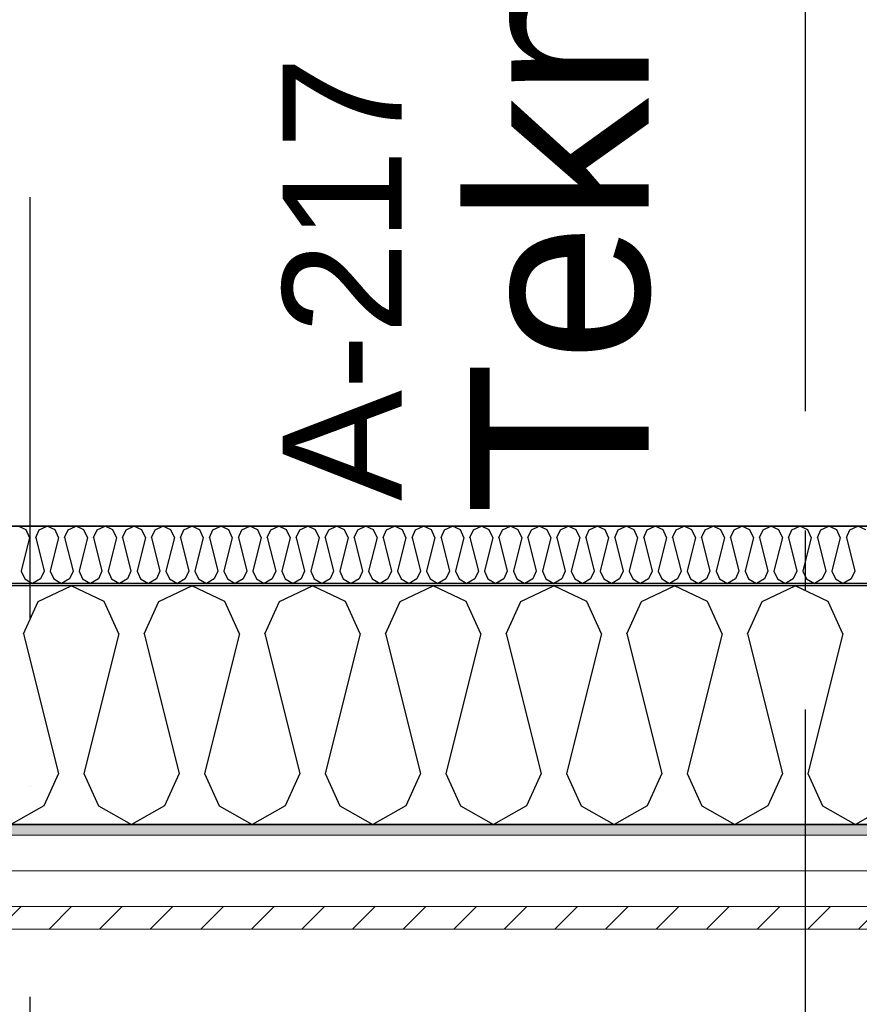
# Model space of a CAD drawing. Header units: millimetres. Extents: x -117798 to 93698, y -182207 to 252400.
# Tile 37 of 222: x -68132 to -67428, y -40763 to -39937. Entities that reach past the tile are written whole.
import ezdxf
from ezdxf.enums import TextEntityAlignment as Align

# ---------------------------------------------------------------- set-up
doc = ezdxf.new("R2010")
doc.units = ezdxf.units.MM
doc.header["$LTSCALE"] = 0.5
doc.header["$MEASUREMENT"] = 0
for name, pattern in [('Akselinje', [1500, 1000, -200, 100, -200]), ('PLINE', [0]), ('Prikk & stiplet', [1340.555525, 705.555534, -352.777767, 0, -282.222223])]:
    doc.linetypes.add(name, pattern=pattern)
for name, color, linetype in [('232- Ikke-bærende yttervegger (Skravur)(Nye konstruksjoner)', 7, 'Continuous'), ('232- Ikke-bærende yttervegger(Nye konstruksjoner)', 7, 'Continuous'), ('261- Primærkonstruksjon (tak)(Nye konstruksjoner)', 7, 'Continuous'), ('262- Taktekking(Nye konstruksjoner)', 7, 'Continuous'), ('82-- Modullinjer', 7, 'Continuous'), ('852- Snittmarkør', 7, 'Continuous'), ('862- M___Nettoareal(Nye konstruksjoner)', 7, 'Continuous'), ('862- M___Nettoareal(Polylinje)(Nye konstruksjoner)', 7, 'Continuous'), ('862- M___Nettoareal(Tekst)(Nye konstruksjoner)', 7, 'Continuous')]:
    doc.layers.add(name, color=color, linetype=linetype)
doc.layers.add('235- Utvendig kledning og overflate(Nye konstruksjoner)', color=7, linetype='Continuous', lineweight=0)
doc.styles.add('GENERATED_STYLE_1', font='arial.ttf')
doc.styles.add('GENERATED_STYLE_4', font='arial.ttf')

# ---------------------------------------------------------------- blocks, each defined once
blk = doc.blocks.new('Teknisk vent._A-217_36', base_point=(-67636.52, -39723.5))
at = {"layer": '862- M___Nettoareal(Polylinje)(Nye konstruksjoner)', "linetype": 'PLINE', "flags": 128}
blk.add_lwpolyline([(-68538.16, -39111.93), (-68538.16, -40361.93), (-64438.16, -40361.93), (-64438.16, -39111.93)], close=True, dxfattribs=at)
at = {"layer": '862- M___Nettoareal(Tekst)(Nye konstruksjoner)', "style": 'GENERATED_STYLE_1'}
for tag, height, p in [('DUMMY_862', 150, (-67754.37, -39128.95)), ('ROOM_NAME', 150, (-67754.37, -40352.33)), ('DUMMY_861', 100, (-67911.52, -39952.08)), ('ROOM_NUMBER', 100, (-67911.52, -40340.9)), ('DUMMY_863', 100, (-67518.66, -40318.04))]:
    blk.add_attdef(tag, text='', height=height, rotation=90, dxfattribs=at).set_placement(p, align=Align.TOP_LEFT)
blk = doc.blocks.new('*X460')
at = {"layer": '232- Ikke-bærende yttervegger (Skravur)(Nye konstruksjoner)', "linetype": 'PLINE'}
for p, q in [((-68126.62, -40365.07), (-68133.25, -40361.93)), ((-68115.6, -40365.07), (-68108.97, -40361.93)), ((-68102.34, -40365.07), (-68108.97, -40361.93)), ((-68091.32, -40365.07), (-68084.69, -40361.93)), ((-68078.06, -40365.07), (-68084.69, -40361.93)), ((-68067.04, -40365.07), (-68060.41, -40361.93)), ((-68053.78, -40365.07), (-68060.41, -40361.93)), ((-68042.76, -40365.07), (-68036.13, -40361.93)), ((-68029.49, -40365.07), (-68036.13, -40361.93)), ((-68018.48, -40365.07), (-68011.84, -40361.93)), ((-68005.21, -40365.07), (-68011.84, -40361.93)), ((-67994.19, -40365.07), (-67987.56, -40361.93)), ((-67980.93, -40365.07), (-67987.56, -40361.93)), ((-67969.91, -40365.07), (-67963.28, -40361.93)), ((-67956.65, -40365.07), (-67963.28, -40361.93)), ((-67945.63, -40365.07), (-67939, -40361.93)), ((-67932.37, -40365.07), (-67939, -40361.93)), ((-67921.35, -40365.07), (-67914.72, -40361.93)), ((-67908.09, -40365.07), (-67914.72, -40361.93)), ((-67897.07, -40365.07), (-67890.44, -40361.93)), ((-67883.81, -40365.07), (-67890.44, -40361.93)), ((-67872.79, -40365.07), (-67866.16, -40361.93)), ((-67859.53, -40365.07), (-67866.16, -40361.93)), ((-67848.51, -40365.07), (-67841.88, -40361.93)), ((-67835.24, -40365.07), (-67841.88, -40361.93)), ((-67824.22, -40365.07), (-67817.59, -40361.93)), ((-67810.96, -40365.07), (-67817.59, -40361.93)), ((-67799.94, -40365.07), (-67793.31, -40361.93)), ((-67786.68, -40365.07), (-67793.31, -40361.93)), ((-67775.66, -40365.07), (-67769.03, -40361.93)), ((-67762.4, -40365.07), (-67769.03, -40361.93)), ((-67751.38, -40365.07), (-67744.75, -40361.93)), ((-67738.12, -40365.07), (-67744.75, -40361.93)), ((-67727.1, -40365.07), (-67720.47, -40361.93)), ((-67713.84, -40365.07), (-67720.47, -40361.93)), ((-67702.82, -40365.07), (-67696.19, -40361.93)), ((-67689.56, -40365.07), (-67696.19, -40361.93)), ((-67678.54, -40365.07), (-67671.91, -40361.93)), ((-67665.28, -40365.07), (-67671.91, -40361.93)), ((-67654.26, -40365.07), (-67647.63, -40361.93)), ((-67640.99, -40365.07), (-67647.63, -40361.93)), ((-67629.97, -40365.07), (-67623.34, -40361.93)), ((-67616.71, -40365.07), (-67623.34, -40361.93)), ((-67605.69, -40365.07), (-67599.06, -40361.93)), ((-67592.43, -40365.07), (-67599.06, -40361.93)), ((-67581.41, -40365.07), (-67574.78, -40361.93)), ((-67568.15, -40365.07), (-67574.78, -40361.93)), ((-67557.13, -40365.07), (-67550.5, -40361.93)), ((-67543.87, -40365.07), (-67550.5, -40361.93)), ((-67532.85, -40365.07), (-67526.22, -40361.93)), ((-67519.59, -40365.07), (-67526.22, -40361.93)), ((-67508.57, -40365.07), (-67501.94, -40361.93)), ((-67495.31, -40365.07), (-67501.94, -40361.93)), ((-67484.29, -40365.07), (-67477.66, -40361.93)), ((-67471.03, -40365.07), (-67477.66, -40361.93)), ((-67460.01, -40365.07), (-67453.37, -40361.93)), ((-67446.74, -40365.07), (-67453.37, -40361.93)), ((-67435.72, -40365.07), (-67429.09, -40361.93)), ((-67422.46, -40365.07), (-67429.09, -40361.93)), ((-68123.66, -40371.57), (-68130.7, -40399.72)), ((-68123.66, -40371.57), (-68126.62, -40365.07)), ((-68118.56, -40371.57), (-68115.6, -40365.07)), ((-68118.56, -40371.57), (-68111.52, -40399.72)), ((-68099.38, -40371.57), (-68106.42, -40399.72)), ((-68099.38, -40371.57), (-68102.34, -40365.07)), ((-68094.28, -40371.57), (-68091.32, -40365.07)), ((-68094.28, -40371.57), (-68087.24, -40399.72)), ((-68075.1, -40371.57), (-68082.14, -40399.72)), ((-68075.1, -40371.57), (-68078.06, -40365.07)), ((-68070, -40371.57), (-68067.04, -40365.07)), ((-68070, -40371.57), (-68062.96, -40399.72)), ((-68050.82, -40371.57), (-68057.86, -40399.72)), ((-68050.82, -40371.57), (-68053.78, -40365.07)), ((-68045.72, -40371.57), (-68042.76, -40365.07)), ((-68045.72, -40371.57), (-68038.68, -40399.72)), ((-68026.54, -40371.57), (-68033.57, -40399.72)), ((-68026.54, -40371.57), (-68029.49, -40365.07)), ((-68021.43, -40371.57), (-68018.48, -40365.07)), ((-68021.43, -40371.57), (-68014.39, -40399.72)), ((-68002.25, -40371.57), (-68009.29, -40399.72)), ((-68002.25, -40371.57), (-68005.21, -40365.07)), ((-67997.15, -40371.57), (-67994.19, -40365.07)), ((-67997.15, -40371.57), (-67990.11, -40399.72)), ((-67977.97, -40371.57), (-67985.01, -40399.72)), ((-67977.97, -40371.57), (-67980.93, -40365.07)), ((-67972.87, -40371.57), (-67969.91, -40365.07)), ((-67972.87, -40371.57), (-67965.83, -40399.72)), ((-67953.69, -40371.57), (-67960.73, -40399.72)), ((-67953.69, -40371.57), (-67956.65, -40365.07)), ((-67948.59, -40371.57), (-67945.63, -40365.07)), ((-67948.59, -40371.57), (-67941.55, -40399.72)), ((-67929.41, -40371.57), (-67936.45, -40399.72)), ((-67929.41, -40371.57), (-67932.37, -40365.07)), ((-67924.31, -40371.57), (-67921.35, -40365.07)), ((-67924.31, -40371.57), (-67917.27, -40399.72)), ((-67905.13, -40371.57), (-67912.17, -40399.72)), ((-67905.13, -40371.57), (-67908.09, -40365.07)), ((-67900.03, -40371.57), (-67897.07, -40365.07)), ((-67900.03, -40371.57), (-67892.99, -40399.72)), ((-67880.85, -40371.57), (-67887.89, -40399.72)), ((-67880.85, -40371.57), (-67883.81, -40365.07)), ((-67875.75, -40371.57), (-67872.79, -40365.07)), ((-67875.75, -40371.57), (-67868.71, -40399.72)), ((-67856.57, -40371.57), (-67863.61, -40399.72)), ((-67856.57, -40371.57), (-67859.53, -40365.07)), ((-67851.47, -40371.57), (-67848.51, -40365.07)), ((-67851.47, -40371.57), (-67844.43, -40399.72)), ((-67832.29, -40371.57), (-67839.32, -40399.72)), ((-67832.29, -40371.57), (-67835.24, -40365.07)), ((-67827.18, -40371.57), (-67824.22, -40365.07)), ((-67827.18, -40371.57), (-67820.14, -40399.72)), ((-67808, -40371.57), (-67815.04, -40399.72)), ((-67808, -40371.57), (-67810.96, -40365.07)), ((-67802.9, -40371.57), (-67799.94, -40365.07)), ((-67802.9, -40371.57), (-67795.86, -40399.72)), ((-67783.72, -40371.57), (-67790.76, -40399.72)), ((-67783.72, -40371.57), (-67786.68, -40365.07)), ((-67778.62, -40371.57), (-67775.66, -40365.07)), ((-67778.62, -40371.57), (-67771.58, -40399.72)), ((-67759.44, -40371.57), (-67766.48, -40399.72)), ((-67759.44, -40371.57), (-67762.4, -40365.07)), ((-67754.34, -40371.57), (-67751.38, -40365.07)), ((-67754.34, -40371.57), (-67747.3, -40399.72)), ((-67735.16, -40371.57), (-67742.2, -40399.72)), ((-67735.16, -40371.57), (-67738.12, -40365.07)), ((-67730.06, -40371.57), (-67727.1, -40365.07)), ((-67730.06, -40371.57), (-67723.02, -40399.72)), ((-67710.88, -40371.57), (-67717.92, -40399.72)), ((-67710.88, -40371.57), (-67713.84, -40365.07)), ((-67705.78, -40371.57), (-67702.82, -40365.07)), ((-67705.78, -40371.57), (-67698.74, -40399.72)), ((-67686.6, -40371.57), (-67693.64, -40399.72)), ((-67686.6, -40371.57), (-67689.56, -40365.07)), ((-67681.5, -40371.57), (-67678.54, -40365.07)), ((-67681.5, -40371.57), (-67674.46, -40399.72)), ((-67662.32, -40371.57), (-67669.36, -40399.72)), ((-67662.32, -40371.57), (-67665.28, -40365.07)), ((-67657.21, -40371.57), (-67654.26, -40365.07)), ((-67657.21, -40371.57), (-67650.18, -40399.72)), ((-67638.04, -40371.57), (-67645.07, -40399.72)), ((-67638.04, -40371.57), (-67640.99, -40365.07)), ((-67632.93, -40371.57), (-67629.97, -40365.07)), ((-67632.93, -40371.57), (-67625.89, -40399.72)), ((-67613.75, -40371.57), (-67620.79, -40399.72)), ((-67613.75, -40371.57), (-67616.71, -40365.07)), ((-67608.65, -40371.57), (-67605.69, -40365.07)), ((-67608.65, -40371.57), (-67601.61, -40399.72)), ((-67589.47, -40371.57), (-67596.51, -40399.72)), ((-67589.47, -40371.57), (-67592.43, -40365.07)), ((-67584.37, -40371.57), (-67581.41, -40365.07)), ((-67584.37, -40371.57), (-67577.33, -40399.72)), ((-67565.19, -40371.57), (-67572.23, -40399.72)), ((-67565.19, -40371.57), (-67568.15, -40365.07)), ((-67560.09, -40371.57), (-67557.13, -40365.07)), ((-67560.09, -40371.57), (-67553.05, -40399.72)), ((-67540.91, -40371.57), (-67547.95, -40399.72)), ((-67540.91, -40371.57), (-67543.87, -40365.07)), ((-67535.81, -40371.57), (-67532.85, -40365.07)), ((-67535.81, -40371.57), (-67528.77, -40399.72)), ((-67516.63, -40371.57), (-67523.67, -40399.72)), ((-67516.63, -40371.57), (-67519.59, -40365.07)), ((-67511.53, -40371.57), (-67508.57, -40365.07)), ((-67511.53, -40371.57), (-67504.49, -40399.72)), ((-67492.35, -40371.57), (-67499.39, -40399.72)), ((-67492.35, -40371.57), (-67495.31, -40365.07)), ((-67487.25, -40371.57), (-67484.29, -40365.07)), ((-67487.25, -40371.57), (-67480.21, -40399.72)), ((-67468.07, -40371.57), (-67475.11, -40399.72)), ((-67468.07, -40371.57), (-67471.03, -40365.07)), ((-67462.96, -40371.57), (-67460.01, -40365.07)), ((-67462.96, -40371.57), (-67455.93, -40399.72)), ((-67443.78, -40371.57), (-67450.82, -40399.72)), ((-67443.78, -40371.57), (-67446.74, -40365.07)), ((-67438.68, -40371.57), (-67435.72, -40365.07)), ((-67438.68, -40371.57), (-67431.64, -40399.72)), ((-68130.7, -40399.72), (-68127.74, -40406.23)), ((-68111.52, -40399.72), (-68114.48, -40406.23)), ((-68106.42, -40399.72), (-68103.46, -40406.23)), ((-68087.24, -40399.72), (-68090.2, -40406.23)), ((-68082.14, -40399.72), (-68079.18, -40406.23)), ((-68062.96, -40399.72), (-68065.92, -40406.23)), ((-68057.86, -40399.72), (-68054.9, -40406.23)), ((-68038.68, -40399.72), (-68041.64, -40406.23)), ((-68033.57, -40399.72), (-68030.62, -40406.23)), ((-68014.39, -40399.72), (-68017.35, -40406.23)), ((-68009.29, -40399.72), (-68006.33, -40406.23)), ((-67990.11, -40399.72), (-67993.07, -40406.23)), ((-67985.01, -40399.72), (-67982.05, -40406.23)), ((-67965.83, -40399.72), (-67968.79, -40406.23)), ((-67960.73, -40399.72), (-67957.77, -40406.23)), ((-67941.55, -40399.72), (-67944.51, -40406.23)), ((-67936.45, -40399.72), (-67933.49, -40406.23)), ((-67917.27, -40399.72), (-67920.23, -40406.23)), ((-67912.17, -40399.72), (-67909.21, -40406.23)), ((-67892.99, -40399.72), (-67895.95, -40406.23)), ((-67887.89, -40399.72), (-67884.93, -40406.23)), ((-67868.71, -40399.72), (-67871.67, -40406.23)), ((-67863.61, -40399.72), (-67860.65, -40406.23)), ((-67844.43, -40399.72), (-67847.38, -40406.23)), ((-67839.32, -40399.72), (-67836.37, -40406.23)), ((-67820.14, -40399.72), (-67823.1, -40406.23)), ((-67815.04, -40399.72), (-67812.08, -40406.23)), ((-67795.86, -40399.72), (-67798.82, -40406.23)), ((-67790.76, -40399.72), (-67787.8, -40406.23)), ((-67771.58, -40399.72), (-67774.54, -40406.23)), ((-67766.48, -40399.72), (-67763.52, -40406.23)), ((-67747.3, -40399.72), (-67750.26, -40406.23)), ((-67742.2, -40399.72), (-67739.24, -40406.23)), ((-67723.02, -40399.72), (-67725.98, -40406.23)), ((-67717.92, -40399.72), (-67714.96, -40406.23)), ((-67698.74, -40399.72), (-67701.7, -40406.23)), ((-67693.64, -40399.72), (-67690.68, -40406.23)), ((-67674.46, -40399.72), (-67677.42, -40406.23)), ((-67669.36, -40399.72), (-67666.4, -40406.23)), ((-67650.18, -40399.72), (-67653.13, -40406.23)), ((-67645.07, -40399.72), (-67642.12, -40406.23)), ((-67625.89, -40399.72), (-67628.85, -40406.23)), ((-67620.79, -40399.72), (-67617.83, -40406.23)), ((-67601.61, -40399.72), (-67604.57, -40406.23)), ((-67596.51, -40399.72), (-67593.55, -40406.23)), ((-67577.33, -40399.72), (-67580.29, -40406.23)), ((-67572.23, -40399.72), (-67569.27, -40406.23)), ((-67553.05, -40399.72), (-67556.01, -40406.23)), ((-67547.95, -40399.72), (-67544.99, -40406.23)), ((-67528.77, -40399.72), (-67531.73, -40406.23)), ((-67523.67, -40399.72), (-67520.71, -40406.23)), ((-67504.49, -40399.72), (-67507.45, -40406.23)), ((-67499.39, -40399.72), (-67496.43, -40406.23)), ((-67480.21, -40399.72), (-67483.17, -40406.23)), ((-67475.11, -40399.72), (-67472.15, -40406.23)), ((-67455.93, -40399.72), (-67458.88, -40406.23)), ((-67450.82, -40399.72), (-67447.87, -40406.23)), ((-67431.64, -40399.72), (-67434.6, -40406.23)), ((-68127.74, -40406.23), (-68121.11, -40409.93)), ((-68114.48, -40406.23), (-68121.11, -40409.93)), ((-68103.46, -40406.23), (-68096.83, -40409.93)), ((-68090.2, -40406.23), (-68096.83, -40409.93)), ((-68079.18, -40406.23), (-68072.55, -40409.93)), ((-68065.92, -40406.23), (-68072.55, -40409.93)), ((-68054.9, -40406.23), (-68048.27, -40409.93)), ((-68041.64, -40406.23), (-68048.27, -40409.93)), ((-68030.62, -40406.23), (-68023.98, -40409.93)), ((-68017.35, -40406.23), (-68023.98, -40409.93)), ((-68006.33, -40406.23), (-67999.7, -40409.93)), ((-67993.07, -40406.23), (-67999.7, -40409.93)), ((-67982.05, -40406.23), (-67975.42, -40409.93)), ((-67968.79, -40406.23), (-67975.42, -40409.93)), ((-67957.77, -40406.23), (-67951.14, -40409.93)), ((-67944.51, -40406.23), (-67951.14, -40409.93)), ((-67933.49, -40406.23), (-67926.86, -40409.93)), ((-67920.23, -40406.23), (-67926.86, -40409.93)), ((-67909.21, -40406.23), (-67902.58, -40409.93)), ((-67895.95, -40406.23), (-67902.58, -40409.93)), ((-67884.93, -40406.23), (-67878.3, -40409.93)), ((-67871.67, -40406.23), (-67878.3, -40409.93)), ((-67860.65, -40406.23), (-67854.02, -40409.93)), ((-67847.38, -40406.23), (-67854.02, -40409.93)), ((-67836.37, -40406.23), (-67829.73, -40409.93)), ((-67823.1, -40406.23), (-67829.73, -40409.93)), ((-67812.08, -40406.23), (-67805.45, -40409.93)), ((-67798.82, -40406.23), (-67805.45, -40409.93)), ((-67787.8, -40406.23), (-67781.17, -40409.93)), ((-67774.54, -40406.23), (-67781.17, -40409.93)), ((-67763.52, -40406.23), (-67756.89, -40409.93)), ((-67750.26, -40406.23), (-67756.89, -40409.93)), ((-67739.24, -40406.23), (-67732.61, -40409.93)), ((-67725.98, -40406.23), (-67732.61, -40409.93)), ((-67714.96, -40406.23), (-67708.33, -40409.93)), ((-67701.7, -40406.23), (-67708.33, -40409.93)), ((-67690.68, -40406.23), (-67684.05, -40409.93)), ((-67677.42, -40406.23), (-67684.05, -40409.93)), ((-67666.4, -40406.23), (-67659.77, -40409.93)), ((-67653.13, -40406.23), (-67659.77, -40409.93)), ((-67642.12, -40406.23), (-67635.48, -40409.93)), ((-67628.85, -40406.23), (-67635.48, -40409.93)), ((-67617.83, -40406.23), (-67611.2, -40409.93)), ((-67604.57, -40406.23), (-67611.2, -40409.93)), ((-67593.55, -40406.23), (-67586.92, -40409.93)), ((-67580.29, -40406.23), (-67586.92, -40409.93)), ((-67569.27, -40406.23), (-67562.64, -40409.93)), ((-67556.01, -40406.23), (-67562.64, -40409.93)), ((-67544.99, -40406.23), (-67538.36, -40409.93)), ((-67531.73, -40406.23), (-67538.36, -40409.93)), ((-67520.71, -40406.23), (-67514.08, -40409.93)), ((-67507.45, -40406.23), (-67514.08, -40409.93)), ((-67496.43, -40406.23), (-67489.8, -40409.93)), ((-67483.17, -40406.23), (-67489.8, -40409.93)), ((-67472.15, -40406.23), (-67465.52, -40409.93)), ((-67458.88, -40406.23), (-67465.52, -40409.93)), ((-67447.87, -40406.23), (-67441.23, -40409.93)), ((-67434.6, -40406.23), (-67441.23, -40409.93))]:
    blk.add_line(p, q, dxfattribs=at)
blk = doc.blocks.new('*X462')
at = {"layer": '232- Ikke-bærende yttervegger (Skravur)(Nye konstruksjoner)', "linetype": 'PLINE'}
for p, q in [((-68116.36, -40425), (-68088.73, -40411.93)), ((-68061.11, -40425), (-68088.73, -40411.93)), ((-68015.19, -40425), (-67987.56, -40411.93)), ((-67959.93, -40425), (-67987.56, -40411.93)), ((-67914.02, -40425), (-67886.39, -40411.93)), ((-67858.76, -40425), (-67886.39, -40411.93)), ((-67812.85, -40425), (-67785.22, -40411.93)), ((-67757.59, -40425), (-67785.22, -40411.93)), ((-67711.68, -40425), (-67684.05, -40411.93)), ((-67656.42, -40425), (-67684.05, -40411.93)), ((-67610.5, -40425), (-67582.87, -40411.93)), ((-67555.25, -40425), (-67582.87, -40411.93)), ((-67509.33, -40425), (-67481.7, -40411.93)), ((-67454.07, -40425), (-67481.7, -40411.93)), ((-68128.69, -40452.1), (-68116.36, -40425)), ((-68048.78, -40452.1), (-68061.11, -40425)), ((-68027.52, -40452.1), (-68015.19, -40425)), ((-67947.6, -40452.1), (-67959.93, -40425)), ((-67926.35, -40452.1), (-67914.02, -40425)), ((-67846.43, -40452.1), (-67858.76, -40425)), ((-67825.18, -40452.1), (-67812.85, -40425)), ((-67745.26, -40452.1), (-67757.59, -40425)), ((-67724, -40452.1), (-67711.68, -40425)), ((-67644.09, -40452.1), (-67656.42, -40425)), ((-67622.83, -40452.1), (-67610.5, -40425)), ((-67542.92, -40452.1), (-67555.25, -40425)), ((-67521.66, -40452.1), (-67509.33, -40425)), ((-67441.74, -40452.1), (-67454.07, -40425)), ((-68128.69, -40452.1), (-68099.36, -40569.42)), ((-68048.78, -40452.1), (-68078.11, -40569.42)), ((-68027.52, -40452.1), (-67998.19, -40569.42)), ((-67947.6, -40452.1), (-67976.93, -40569.42)), ((-67926.35, -40452.1), (-67897.02, -40569.42)), ((-67846.43, -40452.1), (-67875.76, -40569.42)), ((-67825.18, -40452.1), (-67795.85, -40569.42)), ((-67745.26, -40452.1), (-67774.59, -40569.42)), ((-67724, -40452.1), (-67694.67, -40569.42)), ((-67644.09, -40452.1), (-67673.42, -40569.42)), ((-67622.83, -40452.1), (-67593.5, -40569.42)), ((-67542.92, -40452.1), (-67572.25, -40569.42)), ((-67521.66, -40452.1), (-67492.33, -40569.42)), ((-67441.74, -40452.1), (-67471.08, -40569.42)), ((-68099.36, -40569.42), (-68111.69, -40596.51)), ((-68078.11, -40569.42), (-68065.78, -40596.51)), ((-67998.19, -40569.42), (-68010.52, -40596.51)), ((-67976.93, -40569.42), (-67964.61, -40596.51)), ((-67897.02, -40569.42), (-67909.35, -40596.51)), ((-67875.76, -40569.42), (-67863.43, -40596.51)), ((-67795.85, -40569.42), (-67808.18, -40596.51)), ((-67774.59, -40569.42), (-67762.26, -40596.51)), ((-67694.67, -40569.42), (-67707, -40596.51)), ((-67673.42, -40569.42), (-67661.09, -40596.51)), ((-67593.5, -40569.42), (-67605.83, -40596.51)), ((-67572.25, -40569.42), (-67559.92, -40596.51)), ((-67492.33, -40569.42), (-67504.66, -40596.51)), ((-67471.08, -40569.42), (-67458.75, -40596.51)), ((-68111.69, -40596.51), (-68139.32, -40611.93)), ((-68065.78, -40596.51), (-68038.15, -40611.93)), ((-68010.52, -40596.51), (-68038.15, -40611.93)), ((-67964.61, -40596.51), (-67936.98, -40611.93)), ((-67909.35, -40596.51), (-67936.98, -40611.93)), ((-67863.43, -40596.51), (-67835.8, -40611.93)), ((-67808.18, -40596.51), (-67835.8, -40611.93)), ((-67762.26, -40596.51), (-67734.63, -40611.93)), ((-67707, -40596.51), (-67734.63, -40611.93)), ((-67661.09, -40596.51), (-67633.46, -40611.93)), ((-67605.83, -40596.51), (-67633.46, -40611.93)), ((-67559.92, -40596.51), (-67532.29, -40611.93)), ((-67504.66, -40596.51), (-67532.29, -40611.93)), ((-67458.75, -40596.51), (-67431.12, -40611.93)), ((-67403.49, -40596.51), (-67431.12, -40611.93))]:
    blk.add_line(p, q, dxfattribs=at)
blk = doc.blocks.new('Standard grid marker[211]', base_point=(-67473.16, 26434.41))
at = {"layer": '82-- Modullinjer', "linetype": 'Akselinje'}
blk.add_line((-67473.16, 26234.41), (-67473.16, -50374.43), dxfattribs=at)
at = {"layer": '82-- Modullinjer', "style": 'GENERATED_STYLE_4'}
for tag, p in [('AC_MarkerText_1_0', (-67600.66, 26644.41)), ('AC_MarkerText_1_1', (-67600.66, -50864.43))]:
    blk.add_attdef(tag, text='', height=175, rotation=90, dxfattribs=at).set_placement(p, align=Align.TOP_CENTER)

msp = doc.modelspace()

# ---------------------------------------------------------------- hatches: boundary and pattern name
at = {"layer": '232- Ikke-bærende yttervegger (Skravur)(Nye konstruksjoner)', "linetype": 'Continuous'}
msp.add_hatch(color=256, dxfattribs=at).paths.add_polyline_path([(-64390.16, -40409.93), (-68586.16, -40409.93), (-68586.16, -40411.93), (-64390.16, -40411.93)])
h = msp.add_hatch(dxfattribs=at)
h.set_pattern_fill('Prikker_tett', color=256, style=0, pattern_type=2)
h.set_pattern_definition([(0, (0, 0), (0, 43.30127), [0, -25]), (0, (12.5, 21.65), (0, 43.30127), [0, -25])])
h.paths.add_polyline_path([(-64188.16, -40611.93), (-68788.16, -40611.93), (-68788.16, -40620.93), (-64188.16, -40620.93)])
h = msp.add_hatch(dxfattribs=at)
h.set_pattern_fill('Skrålinjer_1', color=256, style=0, pattern_type=2)
h.set_pattern_definition([(45, (0, 0), (-21.213203, 21.213203), [])])
h.paths.add_polyline_path([(-64119.16, -40680.93), (-68857.16, -40680.93), (-68857.16, -40699.93), (-64119.16, -40699.93)])

# ---------------------------------------------------------------- linework, layer by layer
at = {"layer": '232- Ikke-bærende yttervegger(Nye konstruksjoner)', "linetype": 'PLINE'}
for p, q in [((-64390.16, -40411.93), (-68588.16, -40411.93)), ((-64438.16, -40409.93), (-68586.16, -40409.93)), ((-68588.16, -40611.93), (-64388.16, -40611.93))]:
    msp.add_line(p, q, dxfattribs=at)
at = {"layer": '232- Ikke-bærende yttervegger(Nye konstruksjoner)', "linetype": 'PLINE', "flags": 128}
msp.add_lwpolyline([(-64438.16, -40361.93), (-68538.16, -40361.93)], dxfattribs=at)
at = {"layer": '235- Utvendig kledning og overflate(Nye konstruksjoner)', "linetype": 'PLINE'}
for p, q in [((-68788.16, -40620.93), (-64188.16, -40620.93)), ((-68797.16, -40650.93), (-64179.16, -40650.93)), ((-68827.16, -40680.93), (-64149.16, -40680.93))]:
    msp.add_line(p, q, dxfattribs=at)
at = {"layer": '235- Utvendig kledning og overflate(Nye konstruksjoner)', "linetype": 'PLINE', "flags": 128}
msp.add_lwpolyline([(-68876.16, -40699.93), (-64119.16, -40699.93)], dxfattribs=at)
at = {"layer": '261- Primærkonstruksjon (tak)(Nye konstruksjoner)', "linetype": 'PLINE', "flags": 128}
msp.add_lwpolyline([(-64188.16, -40611.93), (-68788.16, -40611.93)], dxfattribs=at)
at = {"layer": '262- Taktekking(Nye konstruksjoner)', "linetype": 'PLINE', "flags": 128}
msp.add_lwpolyline([(-68788.16, -40611.93), (-64188.16, -40611.93)], dxfattribs=at)
at = {"layer": '852- Snittmarkør', "linetype": 'Prikk & stiplet'}
msp.add_line((-68123.16, -49153.93), (-68123.16, 6068.03), dxfattribs=at)

# ---------------------------------------------------------------- block references
at = {"layer": '232- Ikke-bærende yttervegger(Nye konstruksjoner)'}
for name in ['*X460', '*X462']:
    msp.add_blockref(name, (0, 0), dxfattribs=at)
at = {"layer": '82-- Modullinjer', "linetype": 'PLINE'}
msp.add_blockref('Standard grid marker[211]', (-67473.16, 26434.41), dxfattribs=at)
at = {"layer": '862- M___Nettoareal(Nye konstruksjoner)', "linetype": 'Continuous'}
ref = msp.add_blockref('Teknisk vent._A-217_36', (-67636.52, -39723.5), dxfattribs=at)
ref.add_attrib('ROOM_NAME', 'Teknisk vent.', dxfattribs={"layer": '862- M___Nettoareal(Tekst)(Nye konstruksjoner)', "color": 7, "height": 150, "rotation": 90, "style": 'GENERATED_STYLE_1'}).set_placement((-67754.37, -40352.33), align=Align.TOP_LEFT)
ref.add_attrib('ROOM_NUMBER', 'A-217', dxfattribs={"layer": '862- M___Nettoareal(Tekst)(Nye konstruksjoner)', "color": 7, "height": 100, "rotation": 90, "style": 'GENERATED_STYLE_1'}).set_placement((-67911.52, -40340.9), align=Align.TOP_LEFT)

doc.saveas('drawing.dxf')
